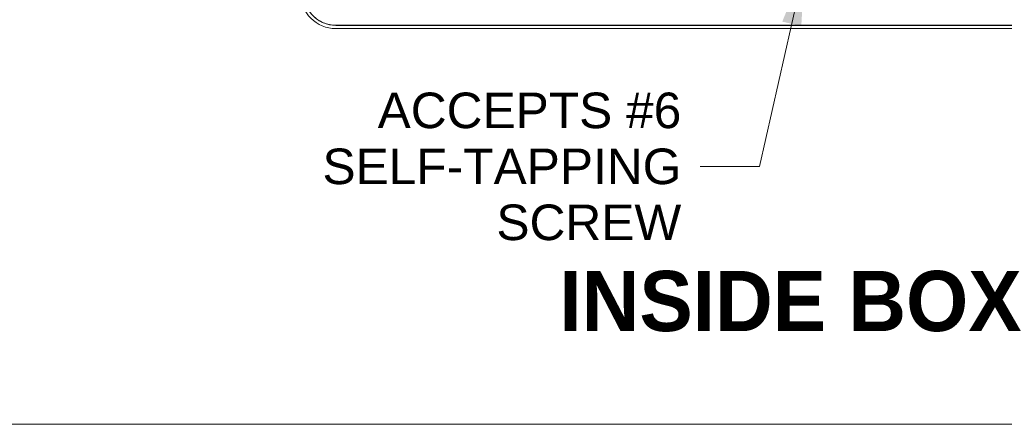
# Model space of a CAD drawing. Header units: millimetres. Extents: x 15 to 916, y 15 to 705.
# Tile 2 of 20: x 97 to 235, y 25 to 82. Entities that reach past the tile are written whole.
import ezdxf

# ---------------------------------------------------------------- set-up
doc = ezdxf.new("R2010")
doc.units = ezdxf.units.MM
doc.header["$LTSCALE"] = 3.333333
for name, color, linetype, lineweight in [('Sketch Geometry (ANSI)', 7, 'Continuous', 9), ('Symbol (ANSI)', 7, 'Continuous', 9), ('Visible (ANSI)', 7, 'Continuous', 9)]:
    doc.layers.add(name, color=color, linetype=linetype, lineweight=lineweight)
doc.styles.add('Label Text (ANSI)', font='arialbd.ttf')
doc.styles.add('Note Text (ANSI)', font='arial.ttf')
doc.dimstyles.new('Default - mm (ANSI)$7', dxfattribs={"dimscale": 3.333333, "dimtxt": 1.5, "dimasz": 2.5, "dimexe": 3.175, "dimexo": 1, "dimgap": 0.8, "dimtad": 0, "dimtih": 1, "dimtoh": 1, "dimrnd": 1e-08, "dimzin": 4, "dimdsep": 46, "dimtxsty": 'Note Text (ANSI)', "dimblk": 'Filled-1', "dimcen": 0.09, "dimdle": 10, "dimclrd": 256, "dimclre": 256, "dimclrt": 256, "dimadec": 1, "dimazin": 0, "dimtfac": 2.032, "dimtofl": 0, "dimtmove": 0, "dimatfit": 3, "dimfxl": 1, "dimtolj": 1, "dimtzin": 0, "dimlwd": -1, "dimlwe": -1, "dimarcsym": 0})

# ---------------------------------------------------------------- blocks, each defined once
blk = doc.blocks.new('Filled-1')
at = {"color": 0}
for p, q in [((0, 0), (-1, 0.15)), ((-1, 0.15), (-1, -0.15)), ((-1, 0), (0, 0)), ((-1, -0.15), (0, 0))]:
    blk.add_line(p, q, dxfattribs=at)
at = {"color": 0, "flags": 128}
blk.add_lwpolyline([(-1, -0.15), (0, 0), (-1, 0.15), (-1, -0.15)], dxfattribs=at)
at = {"color": 0}
blk.add_solid([(-1, -0.15), (0, 0), (-1, 0.15), (-1, -0.15)], dxfattribs=at)
blk = doc.blocks.new('Borders Hammond border')
at = {"layer": 'Sketch Geometry (ANSI)'}
blk.add_line((7.5, 7.5), (271.9, 7.5), dxfattribs=at)

msp = doc.modelspace()

# ---------------------------------------------------------------- linework, layer by layer
at = {"layer": 'Visible (ANSI)'}
for p, q in [((141.4212, 81.1121), (271.4227, 81.1121)), ((141.4212, 81.0946), (271.4227, 81.0946)), ((271.4052, 80.6295), (141.4386, 80.6295))]:
    msp.add_line(p, q, dxfattribs=at)
msp.add_ellipse((141.4402, 85.6303), major_axis=(-3.5366, -3.5366), ratio=0.99969546, start_param=5.49793944, end_param=7.06843118, dxfattribs=at)
for points, knots in [([(136.9045, 85.6113), (136.9045, 84.7244), (137.4424, 82.9527), (139.351, 81.3875), (140.8299, 81.0947), (141.4212, 81.0946)], [2.35634678, 2.35634678, 2.35634678, 2.35634678, 2.94528119, 3.53421559, 3.92683852, 3.92683852, 3.92683852, 3.92683852]), ([(136.9219, 85.6113), (136.9219, 85.0253), (137.0364, 84.4449), (137.4813, 83.3608), (137.8075, 82.8675), (138.6306, 82.0336), (139.1196, 81.7011), (139.9365, 81.3533), (140.2257, 81.2633), (140.8177, 81.1425), (141.1191, 81.1121), (141.4212, 81.1121)], [0, 0, 0, 0, 0.175807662, 0.175807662, 0.351559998, 0.351559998, 0.527295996, 0.527295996, 0.617926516, 0.617926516, 0.708563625, 0.708563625, 0.708563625, 0.708563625])]:
    msp.add_open_spline(points, degree=3, knots=knots, dxfattribs=at)

# ---------------------------------------------------------------- block references
at = {"xscale": 3.333333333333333, "yscale": 3.333333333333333, "zscale": 3.333333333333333}
msp.add_blockref('Borders Hammond border', (0, 0), dxfattribs=at)

# ---------------------------------------------------------------- texts
at = {"layer": 'Symbol (ANSI)', "insert": (189.9923, 61.2346), "char_height": 5, "width": 50.468755, "attachment_point": 6, "line_spacing_factor": 0.944221, "style": 'Note Text (ANSI)'}
msp.add_mtext('ACCEPTS #6\\PSELF-TAPPING\\PSCREW', dxfattribs=at)
at = {"layer": 'Symbol (ANSI)', "insert": (172.8206, 37.9816), "char_height": 8.46667, "attachment_point": 7, "style": 'Label Text (ANSI)'}
msp.add_mtext('INSIDE BOX', dxfattribs=at)

# ---------------------------------------------------------------- leaders
at = {"layer": 'Symbol (ANSI)', "annotation_type": 0, "has_hookline": 1, "hookline_direction": 1, "text_width": 49.7067}
msp.add_leader([(207.3608, 89.4422), (200.9923, 61.2346), (192.659, 61.2346)], dimstyle='Default - mm (ANSI)$7', override={"dimtad": 0}, dxfattribs=at)

doc.saveas('drawing.dxf')
